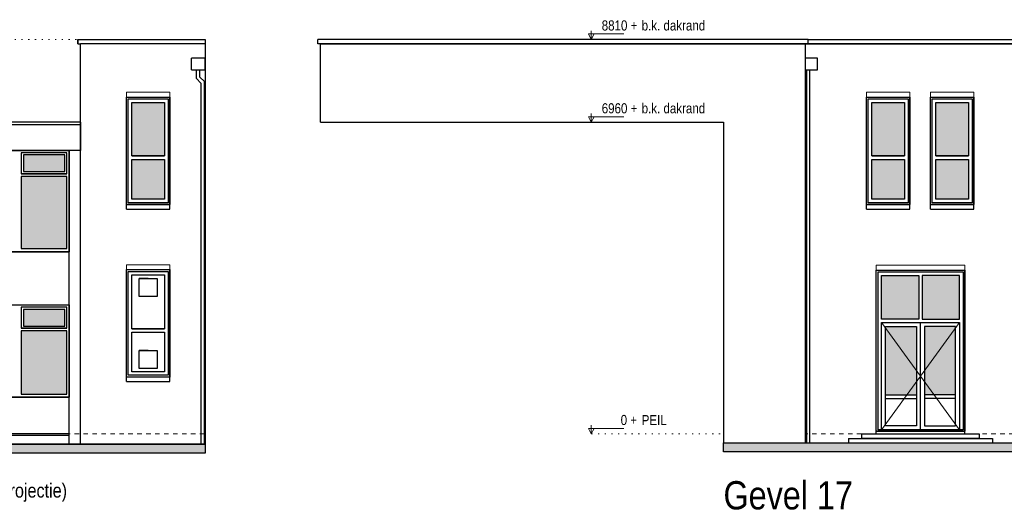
# Model space of a CAD drawing. Extents: x -59835 to 56084, y -767 to 223824.
# Tile 40 of 47: x -2765 to 19220, y 186648 to 197604. Entities that reach past the tile are written whole.
import ezdxf

# ---------------------------------------------------------------- set-up
doc = ezdxf.new("R2010")
doc.units = 0
doc.header["$MEASUREMENT"] = 0
doc.linetypes.add('DASHED', pattern=[200, 100, -100])
doc.linetypes.add('DOT', pattern=[150, 25, -125])
for name, color, linetype in [('101 - TEKSTEN', 7, 'Continuous'), ('102 - MAATVOERING', 7, 'Continuous'), ('21 - BUITENWANDEN', 92, 'Continuous'), ('27 - DAKEN', 92, 'Continuous'), ('31 - BUITENKOZIJNEN', 7, 'Continuous'), ('31.1 - ARCERING', 7, 'Continuous'), ('52 - AFVOERVOORZIENINGEN', 92, 'Continuous'), ('90 - TERREIN', 7, 'Continuous')]:
    doc.layers.add(name, color=color, linetype=linetype)

msp = doc.modelspace()

# ---------------------------------------------------------------- hatches: boundary and pattern name
at = {"layer": '31.1 - ARCERING', "linetype": 'Continuous', "lineweight": 5}
for points in [[(-260, 194563), (-260, 195753), (470, 195753), (470, 194563)], [(-260, 194563), (-260, 195753), (470, 195753), (470, 194563)], [(16260, 194563), (16260, 195753), (16990, 195753), (16990, 194563)], [(16260, 194563), (16260, 195753), (16990, 195753), (16990, 194563)], [(17690, 194563), (17690, 195753), (18420, 195753), (18420, 194563)], [(17690, 194563), (17690, 195753), (18420, 195753), (18420, 194563)], [(-2680, 194213), (-2680, 194583), (-1760, 194583), (-1760, 194213)], [(-2680, 194213), (-2680, 194583), (-1760, 194583), (-1760, 194213)], [(-260, 193593), (-260, 194483), (470, 194483), (470, 193593)], [(-260, 193593), (-260, 194483), (470, 194483), (470, 193593)], [(16260, 193593), (16260, 194483), (16990, 194483), (16990, 193593)], [(16260, 193593), (16260, 194483), (16990, 194483), (16990, 193593)], [(17690, 193593), (17690, 194483), (18420, 194483), (18420, 193593)], [(17690, 193593), (17690, 194483), (18420, 194483), (18420, 193593)], [(-2730, 192493), (-2730, 194103), (-1710, 194103), (-1710, 192493)], [(-2730, 192493), (-2730, 194103), (-1710, 194103), (-1710, 192493)], [(16480, 190913), (16480, 191893), (17315, 191893), (17315, 190913)], [(16480, 190913), (16480, 191893), (17315, 191893), (17315, 190913)], [(17385, 190913), (17385, 191893), (18220, 191893), (18220, 190913)], [(17385, 190913), (17385, 191893), (18220, 191893), (18220, 190913)], [(-2680, 190763), (-2680, 191133), (-1760, 191133), (-1760, 190763)], [(-2680, 190763), (-2680, 191133), (-1760, 191133), (-1760, 190763)], [(-2730, 189243), (-2730, 190653), (-1710, 190653), (-1710, 189243)], [(-2730, 189243), (-2730, 190653), (-1710, 190653), (-1710, 189243)], [(16570, 189223), (16570, 190753), (17260, 190753), (17260, 189223)], [(16570, 189223), (16570, 190753), (17260, 190753), (17260, 189223)], [(17440, 189223), (17440, 190753), (18130, 190753), (18130, 189223)], [(17440, 189223), (17440, 190753), (18130, 190753), (18130, 189223)]]:
    msp.add_hatch(color=253, dxfattribs=at).paths.add_polyline_path(points)
at = {"layer": '90 - TERREIN', "linetype": 'Continuous', "lineweight": 5}
for points in [[(-4037.75, 187923), (-4038.5, 188023), (-4038.5, 188123), (1380, 188123), (1380, 188023), (1380, 187923)], [(12950, 187953), (12950, 188153), (35230, 188153), (35230, 187953)]]:
    msp.add_hatch(color=7, dxfattribs=at).paths.add_polyline_path(points)

# ---------------------------------------------------------------- linework, layer by layer
at = {"layer": '102 - MAATVOERING', "color": 213, "linetype": 'Continuous', "lineweight": 13}
for points in [[(9998, 197356.75), (9998, 197163), (9935.5, 197288), (10723, 197288)], [(9998, 197163), (10060.5, 197288)], [(9998, 195506.75), (9998, 195313), (9935.5, 195438), (10723, 195438)], [(9998, 195313), (10060.5, 195438)], [(9998, 188546.75), (9998, 188353), (9935.5, 188478), (10723, 188478)], [(9998, 188353), (10060.5, 188478)]]:
    msp.add_lwpolyline(points, dxfattribs=at)
at = {"layer": '102 - MAATVOERING', "color": 8, "linetype": 'DOT', "lineweight": 5}
for points in [[(-13074, 197163), (-1470, 197163)], [(9998, 197163), (12450, 197163)], [(9998, 195313), (12950, 195313)], [(9998, 188353), (12950, 188353)]]:
    msp.add_lwpolyline(points, dxfattribs=at)
at = {"layer": '102 - MAATVOERING', "color": 213, "linetype": 'DASHED', "lineweight": 13}
for points in [[(-11140, 188353), (1380, 188353)], [(35230, 188353), (14780, 188353)]]:
    msp.add_lwpolyline(points, dxfattribs=at)
at = {"layer": '21 - BUITENWANDEN', "color": 92, "linetype": 'Continuous', "lineweight": 25}
for points in [[(-1470, 197063), (-1470, 197163), (-1470, 197063), (-1410, 197063)], [(-1470, 197163), (1380, 197163)], [(-1410, 188123), (-1410, 197063)], [(1380, 197063), (-1410, 197063)], [(1380, 197163), (1380, 197063)], [(1380, 197063), (1380, 188123)], [(14840, 197163), (3890, 197163)], [(3890, 197063), (3890, 197163)], [(14780, 197063), (3890, 197063)], [(3950, 195313), (3950, 197063)], [(3950, 197063), (19910, 197063)], [(14840, 197063), (14840, 197163), (19970, 197163), (19970, 197063), (14780, 197063)], [(14780, 188153), (14780, 197063)], [(-380, 193373), (-380, 195873)], [(-380, 195873), (590, 195873)], [(590, 193373), (590, 195873)], [(16140, 193373), (16140, 195873)], [(16140, 195873), (17110, 195873)], [(17110, 193373), (17110, 195873)], [(17570, 193373), (17570, 195873)], [(17570, 195873), (18540, 195873)], [(18540, 193373), (18540, 195873)], [(3950, 195313), (12950, 195313), (12950, 188153)], [(-1660, 188123), (-1660, 194683)], [(-380, 193373), (590, 193373)], [(16140, 193373), (17110, 193373)], [(17570, 193373), (18540, 193373)], [(-4040, 192423), (-1660, 192423)], [(-380, 189523), (-380, 192023)], [(-380, 192023), (590, 192023)], [(590, 189523), (590, 192023)], [(16360, 188353), (16360, 192013)], [(16360, 192013), (18340, 192013)], [(18340, 188353), (18340, 192013)], [(-4040, 191233), (-1660, 191233)], [(-380, 189523), (590, 189523)], [(-4040, 189173), (-1660, 189173)], [(16360, 188413), (18340, 188413)], [(-4070, 188363), (-1660, 188363)], [(-4070, 188323), (-1660, 188323)], [(15740, 188253), (18960, 188253)], [(15740, 188253), (15740, 188153)], [(16040, 188353), (18660, 188353)], [(18660, 188353), (18660, 188253), (16040, 188253), (16040, 188353)], [(18960, 188253), (18960, 188153)], [(1380, 188123), (-4040, 188123)], [(12950, 188153), (14780, 188153)], [(14780, 188153), (35230, 188153)]]:
    msp.add_lwpolyline(points, dxfattribs=at)
at = {"layer": '21 - BUITENWANDEN', "color": 5, "linetype": 'Continuous', "lineweight": 5}
for points in [[(-380, 195873), (-380, 195983), (590, 195983), (590, 195873)], [(16140, 195873), (16140, 195983), (17110, 195983), (17110, 195873)], [(17570, 195873), (17570, 195983), (18540, 195983), (18540, 195873)], [(-380, 192023), (-380, 192133), (590, 192133), (590, 192023)], [(16360, 192013), (16360, 192123), (18340, 192123), (18340, 192013)]]:
    msp.add_lwpolyline(points, dxfattribs=at)
at = {"layer": '27 - DAKEN', "color": 92, "linetype": 'Continuous', "lineweight": 25}
for points in [[(-1410, 195313), (-4080, 195313)], [(-1410, 195253), (-4080, 195253)], [(-1410, 195313), (-1410, 194683)], [(-1410, 194683), (-4060, 194683)]]:
    msp.add_lwpolyline(points, dxfattribs=at)
at = {"layer": '31 - BUITENKOZIJNEN', "color": 92, "linetype": 'Continuous', "lineweight": 25}
for points in [[(-380, 193473), (-380, 195873), (590, 195873), (590, 193473)], [(-340, 193513), (-340, 195833), (550, 195833), (550, 193513)], [(-260, 194563), (-260, 195753), (470, 195753), (470, 194563)], [(16140, 193473), (16140, 195873), (17110, 195873), (17110, 193473)], [(16180, 193513), (16180, 195833), (17070, 195833), (17070, 193513)], [(16260, 194563), (16260, 195753), (16990, 195753), (16990, 194563)], [(17570, 193473), (17570, 195873), (18540, 195873), (18540, 193473)], [(17610, 193513), (17610, 195833), (18500, 195833), (18500, 193513)], [(17690, 194563), (17690, 195753), (18420, 195753), (18420, 194563)], [(-3940, 192423), (-3940, 194683), (-1660, 194683), (-1660, 192423)], [(-1710, 194163), (-1710, 194633), (-2730, 194633), (-2730, 194163)], [(-1760, 194213), (-1760, 194583), (-2680, 194583), (-2680, 194213)], [(-260, 193593), (-260, 194483), (470, 194483), (470, 193593)], [(16260, 193593), (16260, 194483), (16990, 194483), (16990, 193593)], [(17690, 193593), (17690, 194483), (18420, 194483), (18420, 193593)], [(-1710, 192493), (-1710, 194103), (-2730, 194103), (-2730, 192493)], [(-380, 192023), (590, 192023), (590, 189623), (-380, 189623)], [(-340, 191983), (550, 191983), (550, 189663), (-340, 189663)], [(16360, 188413), (16360, 192013), (18340, 192013), (18340, 188413)], [(16400, 188443), (16400, 191973), (18300, 191973), (18300, 188443)], [(-260, 191903), (470, 191903), (470, 190703), (-260, 190703)], [(16480, 190913), (16480, 191893), (17315, 191893), (17315, 190913)], [(18220, 190913), (18220, 191893), (17385, 191893), (17385, 190913)], [(-3940, 189173), (-3940, 191233), (-1660, 191233), (-1660, 189173)], [(-1710, 190713), (-1710, 191183), (-2730, 191183), (-2730, 190713)], [(-1760, 190763), (-1760, 191133), (-2680, 191133), (-2680, 190763)], [(16480, 188443), (16480, 190843), (18220, 190843), (18220, 188443)], [(-1710, 189243), (-1710, 190653), (-2730, 190653), (-2730, 189243)], [(-260, 190623), (470, 190623), (470, 189743), (-260, 189743)], [(16570, 188533), (16570, 190753), (17260, 190753), (17260, 188533)], [(18130, 188533), (18130, 190753), (17440, 190753), (17440, 188533)]]:
    msp.add_lwpolyline(points, close=True, dxfattribs=at)
for points in [[(-260, 194563), (470, 194563)], [(-260, 194483), (470, 194483)], [(16260, 194563), (16990, 194563)], [(16260, 194483), (16990, 194483)], [(17690, 194563), (18420, 194563)], [(17690, 194483), (18420, 194483)], [(-1710, 194163), (-2730, 194163)], [(-1710, 194103), (-2730, 194103)], [(-380, 193473), (590, 193473)], [(16140, 193473), (17110, 193473)], [(17570, 193473), (18540, 193473)], [(105, 191823), (-95, 191823), (305, 191823), (305, 191423), (-95, 191423), (-95, 191823)], [(17350, 188443), (17350, 190843)], [(-1710, 190713), (-2730, 190713)], [(-1710, 190653), (-2730, 190653)], [(-260, 190703), (470, 190703)], [(-260, 190623), (470, 190623)], [(105, 190213), (-95, 190213), (305, 190213), (305, 189813), (-95, 189813), (-95, 190213)], [(16570, 189223), (17260, 189223)], [(16570, 189143), (17260, 189143)], [(18130, 189223), (17440, 189223)], [(18130, 189143), (17440, 189143)]]:
    msp.add_lwpolyline(points, dxfattribs=at)
at = {"layer": '31 - BUITENKOZIJNEN', "color": 5, "linetype": 'Continuous', "lineweight": 5}
for points in [[(-380, 193473), (-380, 193373), (590, 193373), (590, 193473)], [(16140, 193473), (16140, 193373), (17110, 193373), (17110, 193473)], [(17570, 193473), (17570, 193373), (18540, 193373), (18540, 193473)], [(-380, 189623), (590, 189623), (590, 189523), (-380, 189523)]]:
    msp.add_lwpolyline(points, close=True, dxfattribs=at)
for points in [[(16480, 190843), (17350, 189643), (16480, 188443)], [(18220, 190843), (17350, 189643), (18220, 188443)]]:
    msp.add_lwpolyline(points, dxfattribs=at)
at = {"layer": '52 - AFVOERVOORZIENINGEN', "color": 92, "linetype": 'Continuous', "lineweight": 25}
for points in [[(1070, 196483.25), (1380, 196483.25), (1380, 196743.25), (1070, 196743.25)], [(1070, 196483.25), (1070, 196743.25)], [(14780, 196483.25), (15050, 196483.25), (15050, 196743.25), (14780, 196743.25)], [(14780, 196483.25), (14780, 196743.25)], [(1280, 196187), (1180, 196287), (1180, 196483.25)], [(1360, 196220.125), (1260, 196320.125), (1260, 196483.25)], [(14800, 196483.25), (14800, 188153)], [(14880, 188153), (14880, 196482.75)], [(1280, 196187), (1280, 188123)], [(1360, 188123), (1360, 196220.125)], [(1280, 188123), (1360, 188123)], [(14800, 188153), (14880, 188153)]]:
    msp.add_lwpolyline(points, dxfattribs=at)
at = {"layer": '90 - TERREIN', "color": 92, "linetype": 'Continuous', "lineweight": 25}
for points in [[(-4038.5, 188123), (1380, 188123)], [(1380, 188123), (1380, 188023), (1380, 187923)], [(12950, 188153), (35230, 188153)], [(12950, 187953), (12950, 188153)], [(1380, 187923), (-4037.75, 187923)], [(35230, 187953), (12950, 187953)]]:
    msp.add_lwpolyline(points, dxfattribs=at)

# ---------------------------------------------------------------- texts
at = {"layer": '101 - TEKSTEN', "color": 7, "linetype": 'Continuous', "lineweight": 0, "attachment_point": 7, "line_spacing_factor": 1.333333}
for s, insert, char_height in [('{\\fArial Narrow|b0|i0|c12|p0;Gevel 17}', (12950, 186659), 629.999983), ('{\\fArial Narrow|b0|i0|c12|p0;draaipunt (rechte projectie)}', (-6020, 186837), 314.999992)]:
    msp.add_mtext(s, dxfattribs=dict(at, insert=insert, char_height=char_height))
at = {"layer": '102 - MAATVOERING', "color": 7, "linetype": 'Continuous', "lineweight": 0, "char_height": 224.999994, "attachment_point": 7, "line_spacing_factor": 0.8}
for s, insert in [('{\\fArial Narrow|b0|i0|c12|p0;  8810 + }', (10087.5, 197359.25)), ('{\\fArial Narrow|b0|i0|c12|p0;b.k. dakrand}', (11123, 197359.25)), ('{\\fArial Narrow|b0|i0|c12|p0;  6960 + }', (10087.5, 195509.25)), ('{\\fArial Narrow|b0|i0|c12|p0;b.k. dakrand}', (11123, 195509.25)), ('{\\fArial Narrow|b0|i0|c12|p0;     0 + }', (10295.875, 188549.25)), ('{\\fArial Narrow|b0|i0|c12|p0;PEIL}', (11123, 188549.25))]:
    msp.add_mtext(s, dxfattribs=dict(at, insert=insert))

doc.saveas('drawing.dxf')
